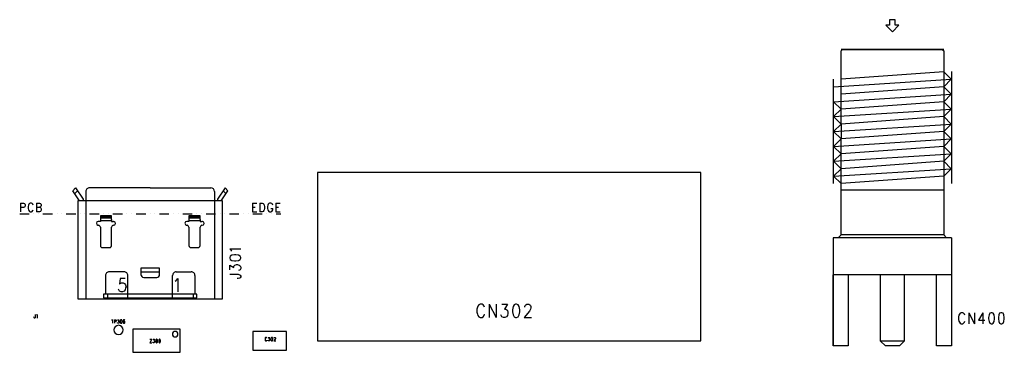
# Model space of a CAD drawing. Extents: x 29 to 83, y 19 to 137.
# Tile 9 of 9: x 29 to 81, y 119 to 137. Entities that reach past the tile are written whole.
import ezdxf

# ---------------------------------------------------------------- set-up
doc = ezdxf.new("R2010")
doc.units = 0
doc.layers.add('ref_top', color=9, linetype='CONTINUOUS')

msp = doc.modelspace()

# ---------------------------------------------------------------- linework, layer by layer
at = {"layer": 'ref_top', "color": 9}
for points in [[(75.550165, 137.127254), (75.250191, 137.127254), (75.250191, 136.82728), (75.050038, 136.82728), (75.400051, 136.477267), (75.750064, 136.82728), (75.550165, 136.82728), (75.550165, 137.127254)], [(78.150114, 131.927356), (78.550165, 131.527305), (78.150114, 131.127254), (78.550165, 130.727203), (78.150114, 130.327153), (78.550165, 129.927356), (78.150114, 129.527305), (78.550165, 129.127254), (78.150114, 128.727203), (78.150114, 125.577343), (72.650241, 125.577343), (72.650241, 128.327153), (72.250191, 128.727203), (72.650241, 129.127254), (72.250191, 129.527305), (72.650241, 129.927356), (72.250191, 130.327153), (72.650241, 130.727203), (72.250191, 131.127254), (72.650241, 131.527305), (72.650241, 135.452375), (72.725171, 135.527305), (78.075184, 135.527305), (78.150114, 135.452375), (78.150114, 131.927356), (72.650241, 131.527305)], [(78.150114, 135.527305), (72.650241, 135.527305)], [(78.150114, 134.327153), (78.550165, 133.927356), (78.150114, 133.527305), (78.550165, 133.127254), (78.150114, 132.727203), (78.550165, 132.327153), (78.150114, 131.927356), (78.550165, 131.527305), (78.150114, 131.127254), (78.150114, 127.97714), (72.650241, 127.97714), (72.650241, 130.727203), (72.250191, 131.127254), (72.650241, 131.527305), (72.250191, 131.927356), (72.650241, 132.327153), (72.250191, 132.727203)], [(78.150114, 134.327153), (72.650241, 133.927356)], [(78.565151, 134.352299), (78.565151, 128.327153)], [(72.225044, 133.927356), (72.225044, 128.327153)], [(72.250191, 133.527305), (78.550165, 133.927356)], [(72.250191, 132.727203), (78.550165, 133.127254)], [(78.150114, 133.527305), (72.650241, 133.127254)], [(78.150114, 132.727203), (72.650241, 132.327153)], [(72.250191, 131.927356), (78.550165, 132.327153)], [(72.250191, 131.127254), (78.550165, 131.527305)], [(72.650241, 131.527305), (72.650241, 130.727203)], [(78.150114, 131.927356), (78.150114, 131.127254)], [(78.150114, 131.127254), (72.650241, 130.727203)], [(72.250191, 130.327153), (78.550165, 130.727203)], [(72.250191, 129.527305), (78.550165, 129.927356)], [(78.150114, 130.327153), (72.650241, 129.927356)], [(78.150114, 129.527305), (72.650241, 129.127254)], [(65.125222, 119.900178), (65.125222, 128.920244), (44.575057, 128.920244), (44.575057, 119.900178), (65.125222, 119.900178)], [(72.250191, 128.727203), (78.550165, 129.127254)], [(78.150114, 128.727203), (72.650241, 128.327153)], [(31.800102, 127.400305), (31.450089, 127.950216), (31.599949, 128.10033), (32, 127.500381), (32, 127.400305)], [(31.550165, 127.800356), (31.700025, 127.950216)], [(35.599949, 128.10033), (38.85014, 128.10033)], [(39.050038, 127.900178), (39.050038, 127.400305)], [(39.409957, 127.400305), (39.75997, 127.950216), (39.610109, 128.10033), (39.210058, 127.500381), (39.210058, 127.400305)], [(39.660147, 127.800356), (39.510033, 127.950216)], [(28.640081, 127.287783), (28.640081, 126.815342)], [(28.640081, 127.287783), (28.803658, 127.287783), (28.858268, 127.265177), (28.876302, 127.242824), (28.89459, 127.197866), (28.89459, 127.130302), (28.876302, 127.085344), (28.858268, 127.062738), (28.803658, 127.040132), (28.640081, 127.040132)], [(29.330963, 127.17526), (29.312675, 127.220218), (29.276353, 127.265177), (29.24003, 127.287783), (29.167386, 127.287783), (29.131064, 127.265177), (29.094488, 127.220218), (29.076454, 127.17526), (29.058166, 127.107696), (29.058166, 126.995174), (29.076454, 126.927864), (29.094488, 126.882652), (29.131064, 126.837694), (29.167386, 126.815342), (29.24003, 126.815342), (29.276353, 126.837694), (29.312675, 126.882652), (29.330963, 126.927864)], [(29.494539, 127.287783), (29.494539, 126.815342)], [(29.494539, 127.287783), (29.658115, 127.287783), (29.712725, 127.265177), (29.731013, 127.242824), (29.749047, 127.197866), (29.749047, 127.152654), (29.731013, 127.107696), (29.712725, 127.085344), (29.658115, 127.062738)], [(35.599949, 127.400305), (31.725171, 127.400305), (31.725171, 122.150368), (39.474981, 122.150368), (39.474981, 127.400305), (35.599949, 127.400305)], [(32.150114, 127.400305), (32.150114, 122.150368)], [(39.050038, 127.400305), (39.050038, 122.150368)], [(41.076454, 127.287783), (41.076454, 126.815342)], [(41.076454, 127.287783), (41.312929, 127.287783)], [(41.476505, 127.287783), (41.476505, 126.815342)], [(41.476505, 127.287783), (41.603759, 127.287783), (41.658369, 127.265177), (41.694691, 127.220218), (41.712725, 127.17526), (41.731013, 127.107696), (41.731013, 126.995174), (41.712725, 126.927864), (41.694691, 126.882652), (41.658369, 126.837694), (41.603759, 126.815342), (41.476505, 126.815342)], [(42.167386, 127.17526), (42.149098, 127.220218), (42.112776, 127.265177), (42.076454, 127.287783), (42.00381, 127.287783), (41.967234, 127.265177), (41.930912, 127.220218), (41.912878, 127.17526), (41.89459, 127.107696), (41.89459, 126.995174), (41.912878, 126.927864), (41.930912, 126.882652), (41.967234, 126.837694), (42.00381, 126.815342), (42.076454, 126.815342), (42.112776, 126.837694), (42.149098, 126.882652), (42.167386, 126.927864), (42.167386, 126.995174)], [(42.330963, 127.287783), (42.330963, 126.815342)], [(42.330963, 127.287783), (42.567437, 127.287783)], [(29.494539, 127.062738), (29.658115, 127.062738), (29.712725, 127.040132), (29.731013, 127.01778), (29.749047, 126.972822), (29.749047, 126.905258), (29.731013, 126.8603), (29.712725, 126.837694), (29.658115, 126.815342), (29.494539, 126.815342)], [(41.076454, 127.062738), (41.221996, 127.062738)], [(41.076454, 126.815342), (41.312929, 126.815342)], [(42.076454, 126.995174), (42.167386, 126.995174)], [(42.330963, 127.062738), (42.476505, 127.062738)], [(42.330963, 126.815342), (42.567437, 126.815342)], [(28.599949, 126.700279), (29.10795, 126.700279)], [(29.355347, 126.700279), (29.355347, 126.700279)], [(29.602489, 126.700279), (29.602489, 126.700279)], [(29.849632, 126.700279), (30.357633, 126.700279)], [(30.605029, 126.700279), (30.605029, 126.700279)], [(30.852172, 126.700279), (30.852172, 126.700279)], [(31.099314, 126.700279), (31.607315, 126.700279)], [(31.854458, 126.700279), (31.854458, 126.700279)], [(32.101854, 126.700279), (32.101854, 126.700279)], [(32.348997, 126.700279), (32.856998, 126.700279)], [(32.92507, 126.550165), (33.525019, 126.550165)], [(32.92507, 126.500127), (33.525019, 126.500127)], [(32.92507, 126.350267), (33.525019, 126.350267)], [(33.10414, 126.700279), (33.10414, 126.700279)], [(33.351283, 126.700279), (33.351283, 126.700279)], [(33.525019, 126.400305), (33.525019, 126.300229), (33.625095, 126.300229)], [(33.598679, 126.700279), (34.10668, 126.700279)], [(34.353823, 126.700279), (34.353823, 126.700279)], [(34.600965, 126.700279), (34.600965, 126.700279)], [(34.848362, 126.700279), (35.356363, 126.700279)], [(35.603505, 126.700279), (35.603505, 126.700279)], [(35.850648, 126.700279), (35.850648, 126.700279)], [(36.09779, 126.700279), (36.605791, 126.700279)], [(36.853188, 126.700279), (36.853188, 126.700279)], [(37.10033, 126.700279), (37.10033, 126.700279)], [(37.347473, 126.700279), (37.855474, 126.700279)], [(37.675133, 126.550165), (38.275083, 126.550165)], [(37.675133, 126.500127), (38.275083, 126.500127)], [(37.675133, 126.350267), (38.275083, 126.350267)], [(38.102616, 126.700279), (38.102616, 126.700279)], [(38.275083, 126.400305), (38.275083, 126.300229), (38.375159, 126.300229)], [(38.350013, 126.700279), (38.350013, 126.700279)], [(38.597155, 126.700279), (39.105156, 126.700279)], [(39.352299, 126.700279), (39.352299, 126.700279)], [(39.599695, 126.700279), (39.599695, 126.700279)], [(39.846838, 126.700279), (40.354839, 126.700279)], [(40.601981, 126.700279), (40.601981, 126.700279)], [(40.849124, 126.700279), (40.849124, 126.700279)], [(41.09652, 126.700279), (41.604521, 126.700279)], [(41.851664, 126.700279), (41.851664, 126.700279)], [(42.098806, 126.700279), (42.098806, 126.700279)], [(42.346203, 126.700279), (42.600203, 126.700279)], [(31.725171, 125.920244), (31.725171, 124.920244)], [(72.225044, 125.427229), (72.225044, 119.627127)], [(78.575057, 125.427229), (72.225044, 125.427229)], [(72.650241, 125.577343), (72.500127, 125.427229)], [(78.150114, 125.577343), (78.300229, 125.427229)], [(78.575057, 125.427229), (78.575057, 119.627127)], [(39.973584, 124.711709), (39.94539, 124.757176), (39.861062, 124.825248), (40.451613, 124.825248)], [(39.861062, 124.325375), (39.889256, 124.257049), (39.973584, 124.211582), (40.114046, 124.188976), (40.198628, 124.188976), (40.339091, 124.211582), (40.423419, 124.257049), (40.451613, 124.325375), (40.451613, 124.370587), (40.423419, 124.438913), (40.339091, 124.484379), (40.198628, 124.506985), (40.114046, 124.506985), (39.973584, 124.484379), (39.889256, 124.438913), (39.861062, 124.370587), (39.861062, 124.325375)], [(35.100076, 123.600203), (36.100076, 123.600203)], [(37, 123.600203), (37.800102, 123.600203)], [(39.861062, 123.711709), (39.861062, 123.961646), (40.086106, 123.825248), (40.086106, 123.89332), (40.114046, 123.938786), (40.14224, 123.961646), (40.226568, 123.984252), (40.282957, 123.984252), (40.367285, 123.961646), (40.423419, 123.91618), (40.451613, 123.847854), (40.451613, 123.779782), (40.423419, 123.711709), (40.395479, 123.688849), (40.339091, 123.666243)], [(34.255525, 123.237236), (33.982728, 123.237236), (33.95555, 122.933452), (33.982728, 122.967234), (34.064516, 123.000762), (34.146558, 123.000762), (34.228346, 122.967234), (34.282703, 122.89967), (34.310135, 122.798324), (34.282703, 122.730759), (34.255525, 122.629667), (34.200914, 122.562103), (34.119126, 122.528321), (34.037338, 122.528321), (33.95555, 122.562103), (33.928372, 122.595885), (33.90094, 122.663449)], [(36.800102, 122.200152), (36.800102, 123.400305)], [(36.937262, 123.102108), (36.991872, 123.13589), (37.07366, 123.237236), (37.07366, 122.528321)], [(38, 123.400305), (38, 122.400305)], [(39.861062, 123.461519), (40.310897, 123.461519), (40.395479, 123.438913), (40.423419, 123.416053), (40.451613, 123.370587), (40.451613, 123.325121)], [(40.451613, 123.325121), (40.423419, 123.279909), (40.395479, 123.257049), (40.310897, 123.234442), (40.254763, 123.234442)], [(78.575057, 123.427229), (72.225044, 123.427229)], [(73.035052, 123.427229), (73.035052, 119.617221), (72.225044, 119.617221), (72.225044, 123.427229)], [(76.035052, 123.427229), (76.035052, 119.877318), (75.77521, 119.627127), (75.025146, 119.627127), (74.76505, 119.877318), (74.76505, 123.427229)], [(78.575057, 123.427229), (78.575057, 119.617221), (77.76505, 119.617221), (77.76505, 123.427229)], [(35.599949, 122.200152), (38.100076, 122.200152), (38.100076, 122.400305), (33.100076, 122.400305), (33.100076, 122.200152), (35.599949, 122.200152)], [(33.299975, 122.400305), (33.299975, 122.200152)], [(37.900178, 122.400305), (37.900178, 122.200152)], [(53.530607, 121.693421), (53.503175, 121.760986), (53.448819, 121.828296), (53.394209, 121.862078), (53.284989, 121.862078), (53.230632, 121.828296), (53.176022, 121.760986), (53.148844, 121.693421), (53.121412, 121.592075), (53.121412, 121.423419), (53.148844, 121.322073), (53.176022, 121.254509), (53.230632, 121.187198), (53.284989, 121.153416), (53.394209, 121.153416), (53.448819, 121.187198), (53.503175, 121.254509), (53.530607, 121.322073)], [(53.775972, 121.862078), (53.775972, 121.153416)], [(53.775972, 121.862078), (54.157734, 121.153416)], [(54.157734, 121.862078), (54.157734, 121.153416)], [(54.457963, 121.862078), (54.757938, 121.862078), (54.594107, 121.592075), (54.675895, 121.592075), (54.730505, 121.558293), (54.757938, 121.524511), (54.785116, 121.423419), (54.785116, 121.355855), (54.757938, 121.254509), (54.703327, 121.187198), (54.621539, 121.153416), (54.539751, 121.153416), (54.457963, 121.187198)], [(55.19431, 121.862078), (55.112268, 121.828296), (55.057912, 121.727203), (55.03048, 121.558293), (55.03048, 121.457201), (55.057912, 121.288291), (55.112268, 121.187198), (55.19431, 121.153416), (55.248666, 121.153416), (55.330455, 121.187198), (55.385065, 121.288291), (55.412497, 121.457201), (55.412497, 121.558293), (55.385065, 121.727203), (55.330455, 121.828296), (55.248666, 121.862078), (55.19431, 121.862078)], [(55.685039, 121.693421), (55.685039, 121.727203), (55.712471, 121.794514), (55.739649, 121.828296), (55.79426, 121.862078), (55.903226, 121.862078), (55.957836, 121.828296), (55.985014, 121.794514), (56.012446, 121.727203), (56.012446, 121.659639), (55.985014, 121.592075), (55.930658, 121.490983), (55.657861, 121.153416), (56.039624, 121.153416)], [(29.432817, 121.302261), (29.432817, 121.157226), (29.425959, 121.130048), (29.419101, 121.120904), (29.405639, 121.112014), (29.391923, 121.112014), (29.378207, 121.120904), (29.371349, 121.130048), (29.364491, 121.157226), (29.364491, 121.175514)], [(29.494031, 121.265939), (29.507747, 121.275083), (29.528321, 121.302261), (29.528321, 121.112014)], [(33.523495, 121.027178), (33.618999, 121.027178)], [(33.571247, 121.027178), (33.571247, 120.836932)], [(33.680213, 121.027178), (33.680213, 120.836932)], [(33.680213, 121.027178), (33.741681, 121.027178), (33.762002, 121.018288), (33.76886, 121.009144), (33.775718, 120.99111), (33.775718, 120.963932), (33.76886, 120.945644), (33.762002, 120.936754), (33.741681, 120.92761), (33.680213, 120.92761)], [(33.850648, 121.027178), (33.925832, 121.027178), (33.884938, 120.954788), (33.905258, 120.954788), (33.918974, 120.945644), (33.925832, 120.936754), (33.93269, 120.909576), (33.93269, 120.891288), (33.925832, 120.86411), (33.912116, 120.846076), (33.891542, 120.836932), (33.871222, 120.836932), (33.850648, 120.846076), (33.844044, 120.854966), (33.837186, 120.873254)], [(34.034798, 121.027178), (34.014478, 121.018288), (34.000762, 120.99111), (33.993904, 120.945644), (33.993904, 120.918466), (34.000762, 120.873254), (34.014478, 120.846076), (34.034798, 120.836932), (34.048514, 120.836932), (34.068834, 120.846076), (34.08255, 120.873254), (34.089408, 120.918466), (34.089408, 120.945644), (34.08255, 120.99111), (34.068834, 121.018288), (34.048514, 121.027178), (34.034798, 121.027178)], [(34.232664, 121), (34.225806, 121.018288), (34.205232, 121.027178), (34.19177, 121.027178), (34.171196, 121.018288), (34.15748, 120.99111), (34.150876, 120.945644), (34.150876, 120.900432), (34.15748, 120.86411), (34.171196, 120.846076), (34.19177, 120.836932), (34.198374, 120.836932), (34.218948, 120.846076), (34.232664, 120.86411), (34.239268, 120.891288), (34.239268, 120.900432), (34.232664, 120.92761), (34.218948, 120.945644), (34.198374, 120.954788), (34.19177, 120.954788), (34.171196, 120.945644), (34.15748, 120.92761), (34.150876, 120.900432)], [(54.457963, 121.187198), (54.430531, 121.22098), (54.403353, 121.288291)], [(79.288291, 121.263653), (79.265685, 121.320041), (79.220218, 121.376175), (79.174752, 121.404369), (79.08382, 121.404369), (79.038354, 121.376175), (78.992888, 121.320041), (78.970282, 121.263653), (78.947422, 121.179324), (78.947422, 121.038608), (78.970282, 120.95428), (78.992888, 120.898146), (79.038354, 120.841758), (79.08382, 120.813564), (79.174752, 120.813564), (79.220218, 120.841758), (79.265685, 120.898146), (79.288291, 120.95428)], [(79.492761, 121.404369), (79.492761, 120.813564)], [(79.492761, 121.404369), (79.811024, 120.813564)], [(79.811024, 121.404369), (79.811024, 120.813564)], [(80.242824, 121.404369), (80.015494, 121.010668), (80.356617, 121.010668)], [(80.242824, 121.404369), (80.242824, 120.813564)], [(80.697485, 121.404369), (80.629159, 121.376175), (80.583693, 121.291847), (80.561087, 121.15113), (80.561087, 121.066802), (80.583693, 120.926086), (80.629159, 120.841758), (80.697485, 120.813564), (80.742951, 120.813564), (80.811024, 120.841758), (80.85649, 120.926086), (80.87935, 121.066802), (80.87935, 121.15113), (80.85649, 121.291847), (80.811024, 121.376175), (80.742951, 121.404369), (80.697485, 121.404369)], [(81.220218, 121.404369), (81.151892, 121.376175), (81.106426, 121.291847), (81.08382, 121.15113), (81.08382, 121.066802), (81.106426, 120.926086), (81.151892, 120.841758), (81.220218, 120.813564), (81.265685, 120.813564), (81.333757, 120.841758), (81.379223, 120.926086), (81.402083, 121.066802), (81.402083, 121.15113), (81.379223, 121.291847), (81.333757, 121.376175), (81.265685, 121.404369), (81.220218, 121.404369)], [(37.214122, 119.276353), (37.214122, 120.526289), (34.663957, 120.526289), (34.663957, 119.276353), (37.214122, 119.276353)], [(41.100076, 120.400305), (41.100076, 119.400305), (42.900178, 119.400305), (42.900178, 120.400305), (41.100076, 120.400305)], [(35.677927, 119.978156), (35.582423, 119.78791)], [(35.582423, 119.978156), (35.677927, 119.978156)], [(35.752858, 119.978156), (35.828042, 119.978156), (35.787148, 119.905766), (35.807468, 119.905766), (35.821184, 119.896622), (35.828042, 119.887732), (35.834646, 119.860554), (35.834646, 119.842266), (35.828042, 119.815088), (35.814326, 119.797054), (35.793752, 119.78791), (35.773432, 119.78791), (35.752858, 119.797054), (35.745999, 119.806198), (35.739395, 119.824232)], [(35.937008, 119.978156), (35.916688, 119.969266), (35.902972, 119.942088), (35.896114, 119.896622), (35.896114, 119.869444), (35.902972, 119.824232), (35.916688, 119.797054), (35.937008, 119.78791), (35.950724, 119.78791), (35.971044, 119.797054), (35.98476, 119.824232), (35.991618, 119.869444), (35.991618, 119.896622), (35.98476, 119.942088), (35.971044, 119.969266), (35.950724, 119.978156), (35.937008, 119.978156)], [(36.093726, 119.978156), (36.073406, 119.969266), (36.05969, 119.942088), (36.052832, 119.896622), (36.052832, 119.869444), (36.05969, 119.824232), (36.073406, 119.797054), (36.093726, 119.78791), (36.107442, 119.78791), (36.128016, 119.797054), (36.141478, 119.824232), (36.148336, 119.869444), (36.148336, 119.896622), (36.141478, 119.942088), (36.128016, 119.969266), (36.107442, 119.978156), (36.093726, 119.978156)], [(41.857252, 120.032004), (41.850648, 120.050038), (41.836932, 120.068326), (41.823216, 120.077216), (41.796038, 120.077216), (41.782322, 120.068326), (41.768606, 120.050038), (41.762002, 120.032004), (41.755144, 120.004826), (41.755144, 119.95936), (41.762002, 119.932182), (41.768606, 119.914148), (41.782322, 119.896114), (41.796038, 119.88697), (41.823216, 119.88697), (41.836932, 119.896114), (41.850648, 119.914148), (41.857252, 119.932182)], [(41.932436, 120.077216), (42.007366, 120.077216), (41.966472, 120.004826), (41.986792, 120.004826), (42.000508, 119.995682), (42.007366, 119.986538), (42.014224, 119.95936), (42.014224, 119.941326), (42.007366, 119.914148), (41.99365, 119.896114), (41.97333, 119.88697), (41.952756, 119.88697), (41.932436, 119.896114), (41.925578, 119.905004), (41.91872, 119.923292)], [(42.082296, 120.041148), (42.075438, 119.995682), (42.075438, 119.968504), (42.082296, 119.923292), (42.096012, 119.896114), (42.116332, 119.88697), (42.130048, 119.88697), (42.150622, 119.896114), (42.164084, 119.923292), (42.170942, 119.968504), (42.170942, 119.995682), (42.164084, 120.041148)], [(42.116332, 120.077216), (42.096012, 120.068326), (42.082296, 120.041148)], [(42.164084, 120.041148), (42.150622, 120.068326), (42.130048, 120.077216), (42.116332, 120.077216)], [(42.321057, 120.041148), (42.321057, 120.02286), (42.314199, 120.004826), (42.300483, 119.977648), (42.23241, 119.88697), (42.327915, 119.88697)], [(42.239268, 120.041148), (42.245872, 120.059182), (42.252731, 120.068326), (42.266447, 120.077216), (42.293625, 120.077216), (42.307341, 120.068326), (42.314199, 120.059182), (42.321057, 120.041148)], [(42.239268, 120.032004), (42.239268, 120.041148)], [(76.025146, 119.877318), (74.77521, 119.877318)], [(35.582423, 119.78791), (35.677927, 119.78791)]]:
    msp.add_lwpolyline(points, dxfattribs=at)
for points in [[(35.599949, 128.10033), (32.350013, 128.10033), (32.350013, 128.10033), (32.350013, 128.10033, 0.415111), (32.150114, 127.900178), (32.150114, 127.400305)], [(39.050038, 127.900178), (39.050038, 127.900178), (39.050038, 127.900178, 0.413315), (38.85014, 128.10033), (38.85014, 128.10033)], [(33.525019, 126.400305), (33.525019, 126.600203), (32.92507, 126.600203), (32.92507, 126.300229), (32.812802, 126.300229), (32.812802, 126.300229), (32.812802, 126.300229, 0.918288), (32.795784, 126.1016), (32.795784, 126.1016)], [(33.654051, 126.298705), (33.654051, 126.298705), (33.654051, 126.298705, 0.057249), (33.625095, 126.300229), (33.625095, 126.300229)], [(33.625095, 126.10033), (33.637287, 126.10033), (33.637287, 126.10033), (33.637287, 126.10033, 0.917008), (33.654305, 126.298705), (33.654305, 126.298705)], [(38.275083, 126.400305), (38.275083, 126.600203), (37.675133, 126.600203), (37.675133, 126.300229), (37.562865, 126.300229), (37.562865, 126.300229), (37.562865, 126.300229, 0.918288), (37.545847, 126.1016), (37.545847, 126.1016)], [(38.404115, 126.298705), (38.404115, 126.298705, 0.057249), (38.375159, 126.300229), (38.375159, 126.300229)], [(38.375159, 126.10033), (38.387097, 126.10033), (38.387097, 126.10033), (38.387097, 126.10033, 0.917008), (38.404115, 126.298705), (38.404115, 126.298705)], [(32.796038, 126.1016), (32.796038, 126.1016), (32.796038, 126.1016, 0.066025), (32.824994, 126.10033), (32.824994, 126.10033)], [(32.92507, 126), (32.92507, 126), (32.92507, 126, 0.263528), (32.825248, 126.10033), (32.825248, 126.10033)], [(32.92507, 126.000254), (32.92507, 125.000254), (32.92507, 125.000254), (32.92507, 125.000254, 0.414214), (33.025146, 124.900178), (33.424943, 124.900178), (33.424943, 124.900178), (33.424943, 124.900178, 0.414214), (33.525019, 125.000254), (33.525019, 126.000254)], [(33.625095, 126.10033), (33.625095, 126.10033), (33.625095, 126.10033, 0.265397), (33.525019, 126.000254), (33.525019, 126.000254)], [(37.545847, 126.1016), (37.545847, 126.1016, 0.067955), (37.575057, 126.10033), (37.575057, 126.10033)], [(37.675133, 126), (37.675133, 126), (37.675133, 126, 0.265386), (37.575057, 126.10033), (37.575057, 126.10033)], [(37.675133, 126.000254), (37.675133, 125.000254), (37.675133, 125.000254), (37.675133, 125.000254, 0.412415), (37.774956, 124.900178), (38.175006, 124.900178), (38.175006, 124.900178), (38.175006, 124.900178, 0.414214), (38.275083, 125.000254), (38.275083, 126.000254)], [(38.375159, 126.10033), (38.375159, 126.10033), (38.375159, 126.10033, 0.266991), (38.275083, 126.000254), (38.275083, 126.000254)], [(34.400051, 122.200152), (34.400051, 123.400305), (34.400051, 123.400305), (34.400051, 123.400305, 0.414214), (34.200152, 123.600203), (33.400051, 123.600203), (33.400051, 123.600203), (33.400051, 123.600203, 0.414214), (33.200152, 123.400305), (33.200152, 122.400305)], [(35.100076, 123.800356), (35.100076, 123.450343), (35.100076, 123.450343), (35.100076, 123.450343, 0.414214), (35.250191, 123.300229), (35.949962, 123.300229), (35.949962, 123.300229), (35.949962, 123.300229, 0.414214), (36.100076, 123.450343), (36.100076, 123.800356), (35.100076, 123.800356)], [(37, 123.600203), (37, 123.600203), (37, 123.600203, 0.414214), (36.800102, 123.400305), (36.800102, 123.400305)], [(38, 123.400305), (38, 123.400305), (38, 123.400305, 0.414214), (37.800102, 123.600203), (37.800102, 123.600203)], [(34.150114, 120.475235), (34.150114, 120.475235), (34.150114, 120.475235, 1), (33.650241, 120.475235), (33.650241, 120.475235), (33.650241, 120.475235, 1), (34.150114, 120.475235), (34.150114, 120.475235)], [(37.089154, 120.251207), (37.089154, 120.251207), (37.089154, 120.251207, 1), (36.788926, 120.251207), (36.788926, 120.251207), (36.788926, 120.251207, 1), (37.089154, 120.251207), (37.089154, 120.251207)]]:
    msp.add_lwpolyline(points, format="xyb", dxfattribs=at)

doc.saveas('drawing.dxf')
